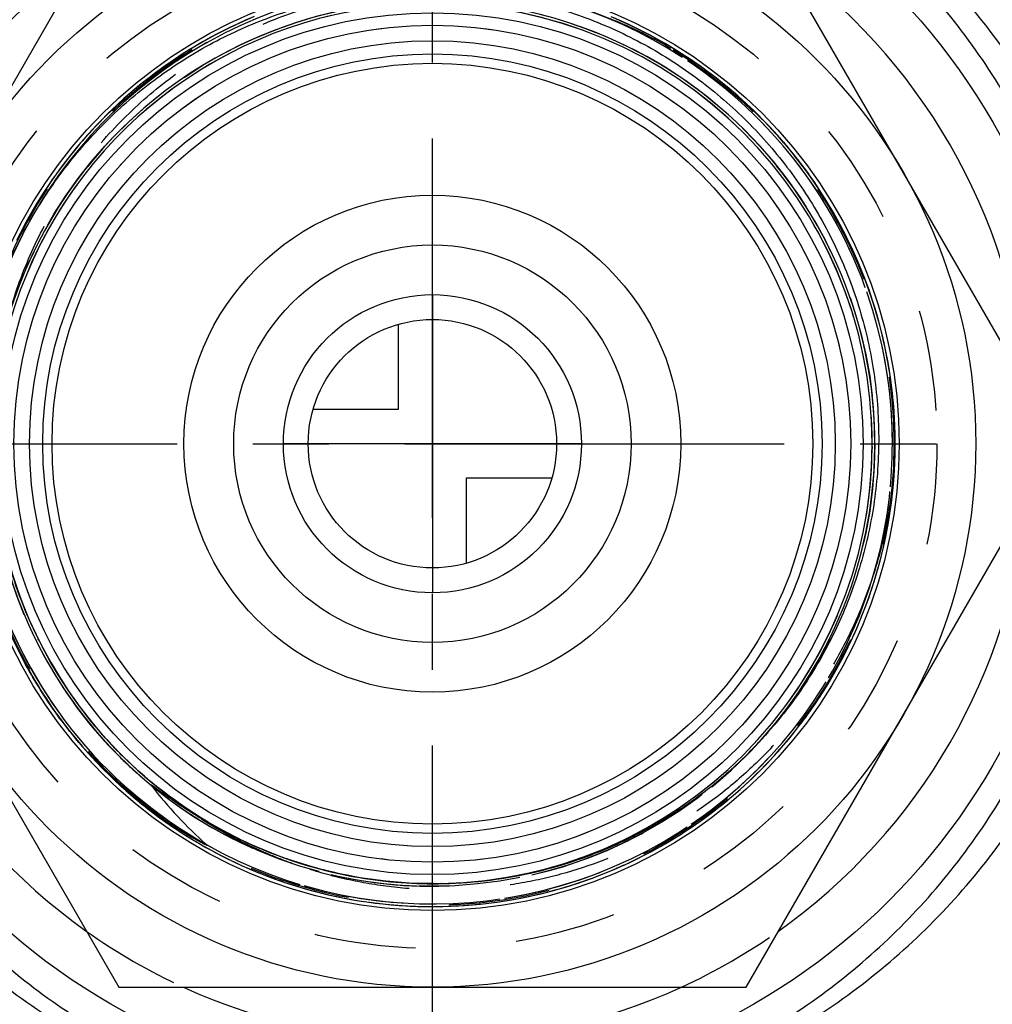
# Model space of a CAD drawing. Header units: millimetres. Extents: x 420 to 580, y 417 to 583.
# Tile 3 of 5: x 473 to 536, y 464 to 527. Entities that reach past the tile are written whole.
import ezdxf

# ---------------------------------------------------------------- set-up
doc = ezdxf.new("R2010")
doc.units = ezdxf.units.MM
doc.header["$LTSCALE"] = 65.185185
doc.linetypes.add('CENTER', pattern=[0.6, 0.375, -0.075, 0.075, -0.075])
doc.linetypes.add('HIDDEN', pattern=[0.2, 0.1, -0.1])
for name, color, linetype in [('ACHSEN_S', 7, 'CONTINUOUS'), ('FASEN', 7, 'CONTINUOUS'), ('FLAECHEN', 7, 'CONTINUOUS'), ('KONST.EL_MIT_GEO', 7, 'CONTINUOUS'), ('KURVEN', 7, 'CONTINUOUS')]:
    doc.layers.add(name, color=color, linetype=linetype)

msp = doc.modelspace()

# ---------------------------------------------------------------- linework, layer by layer
at = {"layer": 'ACHSEN_S', "color": 2, "linetype": 'CENTER'}
for p, q in [((500, 417), (500, 583)), ((420, 500), (580, 500))]:
    msp.add_line(p, q, dxfattribs=at)
at = {"layer": 'FASEN', "color": 7, "linetype": 'Continuous'}
msp.add_circle((500, 500), 41.605, dxfattribs=at)
for start, end in [(125.38015, 174.61986), (5.38014, 54.61985), (185.38014, 234.61985), (305.38015, 354.61986), (245.38015, 294.61985)]:
    msp.add_arc((500, 500), 38.5, start, end, dxfattribs=at)
at = {"layer": 'FASEN', "color": 8, "linetype": 'HIDDEN'}
for start, end in [(234.61985, 245.38015), (294.61985, 305.38015)]:
    msp.add_arc((500, 500), 38.5, start, end, dxfattribs=at)
at = {"layer": 'FLAECHEN', "color": 7, "linetype": 'Continuous'}
for radius in [26.95, 25.1, 24.5]:
    msp.add_circle((500, 500), radius, dxfattribs=at)
at = {"layer": 'KONST.EL_MIT_GEO', "color": 7, "linetype": 'Continuous'}
for p, q in [((479.793, 535), (459.585, 500)), ((540.415, 500), (520.207, 535)), ((459.585, 500), (479.793, 465)), ((520.207, 465), (540.415, 500)), ((474.884, 486.894), (474.856, 486.947)), ((474.895, 486.872), (474.884, 486.894)), ((474.904, 486.855), (474.895, 486.872)), ((481.722, 476.5), (481.546, 476.635)), ((481.889, 476.374), (481.722, 476.5)), ((482.046, 476.257), (481.889, 476.374)), ((482.196, 476.147), (482.046, 476.257)), ((482.338, 476.044), (482.196, 476.147)), ((482.473, 475.947), (482.338, 476.044)), ((482.603, 475.855), (482.473, 475.947)), ((482.728, 475.768), (482.603, 475.855)), ((482.849, 475.685), (482.728, 475.768)), ((482.966, 475.605), (482.849, 475.685)), ((483.079, 475.529), (482.966, 475.605)), ((483.189, 475.456), (483.079, 475.529)), ((483.295, 475.386), (483.189, 475.456)), ((483.397, 475.319), (483.295, 475.386)), ((483.495, 475.255), (483.397, 475.319)), ((483.59, 475.195), (483.495, 475.255)), ((483.726, 475.109), (483.59, 475.195)), ((483.853, 475.03), (483.726, 475.109)), ((483.972, 474.956), (483.853, 475.03)), ((484.083, 474.889), (483.972, 474.956)), ((484.185, 474.828), (484.083, 474.889)), ((484.278, 474.773), (484.185, 474.828)), ((484.363, 474.723), (484.278, 474.773)), ((484.465, 474.664), (484.363, 474.723)), ((484.556, 474.612), (484.465, 474.664)), ((484.637, 474.566), (484.556, 474.612)), ((484.712, 474.524), (484.637, 474.566)), ((484.782, 474.485), (484.712, 474.524)), ((484.848, 474.449), (484.782, 474.485)), ((484.91, 474.415), (484.848, 474.449)), ((484.967, 474.385), (484.91, 474.415)), ((485.018, 474.358), (484.967, 474.385)), ((485.064, 474.334), (485.018, 474.358)), ((485.113, 474.308), (485.064, 474.334)), ((485.156, 474.286), (485.113, 474.308)), ((485.192, 474.268), (485.156, 474.286)), ((485.224, 474.252), (485.192, 474.268)), ((485.252, 474.239), (485.224, 474.252)), ((485.276, 474.227), (485.252, 474.239)), ((485.295, 474.218), (485.276, 474.227)), ((485.311, 474.21), (485.295, 474.218)), ((485.327, 474.203), (485.311, 474.21)), ((485.341, 474.196), (485.327, 474.203)), ((485.354, 474.19), (485.341, 474.196)), ((485.366, 474.185), (485.354, 474.19)), ((485.376, 474.18), (485.366, 474.185)), ((485.386, 474.176), (485.376, 474.18)), ((485.392, 474.173), (485.386, 474.176)), ((485.399, 474.171), (485.392, 474.173)), ((485.404, 474.168), (485.399, 474.171)), ((485.409, 474.166), (485.404, 474.168)), ((485.414, 474.164), (485.409, 474.166)), ((485.418, 474.163), (485.414, 474.164)), ((485.423, 474.161), (485.418, 474.163)), ((485.426, 474.159), (485.423, 474.161)), ((485.43, 474.158), (485.426, 474.159)), ((485.433, 474.157), (485.43, 474.158)), ((485.436, 474.156), (485.433, 474.157)), ((485.439, 474.155), (485.436, 474.156)), ((485.442, 474.154), (485.439, 474.155)), ((485.444, 474.153), (485.442, 474.154)), ((485.447, 474.152), (485.444, 474.153)), ((485.448, 474.151), (485.447, 474.152)), ((485.45, 474.151), (485.448, 474.151)), ((485.452, 474.15), (485.45, 474.151)), ((485.453, 474.15), (485.452, 474.15)), ((485.455, 474.149), (485.453, 474.15)), ((485.457, 474.149), (485.455, 474.149)), ((485.458, 474.148), (485.457, 474.149)), ((485.46, 474.148), (485.458, 474.148)), ((494.666, 472.177), (494.58, 472.193)), ((479.793, 465), (520.207, 465))]:
    msp.add_line(p, q, dxfattribs=at)
at = {"layer": 'KONST.EL_MIT_GEO', "color": 8, "linetype": 'HIDDEN'}
for p, q in [((473.574, 513.419), (473.594, 513.458)), ((473.594, 513.458), (473.63, 513.529)), ((473.594, 513.458), (473.627, 513.523)), ((473.594, 513.458), (473.626, 513.523)), ((473.594, 513.458), (473.625, 513.521)), ((473.594, 513.458), (473.622, 513.514)), ((473.594, 513.458), (473.609, 513.489)), ((473.594, 513.458), (473.607, 513.484)), ((473.594, 513.458), (473.606, 513.483)), ((528.329, 499.757), (528.328, 499.685)), ((528.329, 499.807), (528.329, 499.757)), ((528.329, 499.807), (528.329, 499.758)), ((529.801, 499.308), (529.809, 499.843)), ((529.784, 498.784), (529.801, 499.318)), ((529.758, 498.26), (529.785, 498.794)), ((529.723, 497.737), (529.759, 498.27)), ((529.625, 496.692), (529.679, 497.224)), ((529.679, 497.214), (529.724, 497.746)), ((529.562, 496.171), (529.626, 496.702)), ((529.49, 495.652), (529.563, 496.181)), ((529.409, 495.133), (529.492, 495.661)), ((529.22, 494.101), (529.321, 494.626)), ((529.319, 494.616), (529.411, 495.143)), ((529.111, 493.588), (529.222, 494.111)), ((528.994, 493.077), (529.113, 493.598)), ((528.778, 492.228), (528.928, 492.807)), ((528.868, 492.568), (528.996, 493.086)), ((528.637, 491.722), (528.797, 492.298)), ((528.732, 492.061), (528.87, 492.577)), ((528.435, 491.054), (528.591, 491.566)), ((528.487, 491.22), (528.657, 491.791)), ((528.588, 491.556), (528.735, 492.07)), ((528.328, 490.72), (528.507, 491.287)), ((527.984, 489.729), (528.182, 490.287)), ((528.16, 490.223), (528.349, 490.786)), ((527.798, 489.238), (528.006, 489.791)), ((527.605, 488.75), (527.822, 489.299)), ((527.192, 487.786), (527.427, 488.324)), ((527.402, 488.266), (527.629, 488.81)), ((474.522, 487.612), (474.495, 487.668)), ((526.973, 487.309), (527.217, 487.842)), ((474.614, 487.423), (474.599, 487.456)), ((474.649, 487.355), (474.614, 487.423)), ((474.667, 487.319), (474.649, 487.355)), ((526.745, 486.837), (526.998, 487.364)), ((473.297, 486.751), (473.539, 486.274)), ((474.921, 486.823), (474.895, 486.872)), ((474.906, 486.852), (474.904, 486.855)), ((474.911, 486.842), (474.906, 486.852)), ((474.921, 486.823), (474.911, 486.842)), ((475.135, 486.424), (474.921, 486.823)), ((475.126, 486.439), (475.122, 486.447)), ((475.137, 486.42), (475.126, 486.439)), ((475.381, 485.982), (475.135, 486.424)), ((475.138, 486.418), (475.137, 486.42)), ((475.156, 486.385), (475.138, 486.418)), ((475.163, 486.373), (475.141, 486.412)), ((475.163, 486.373), (475.156, 486.385)), ((475.165, 486.368), (475.163, 486.373)), ((526.265, 485.904), (526.536, 486.419)), ((526.509, 486.368), (526.771, 486.89)), ((473.535, 486.282), (473.785, 485.81)), ((473.615, 486.129), (473.868, 485.658)), ((473.781, 485.817), (474.039, 485.351)), ((475.227, 486.257), (475.225, 486.259)), ((475.229, 486.252), (475.227, 486.257)), ((475.433, 485.89), (475.406, 485.937)), ((475.436, 485.885), (475.433, 485.89)), ((475.456, 485.851), (475.436, 485.885)), ((475.493, 485.787), (475.456, 485.851)), ((475.495, 485.783), (475.493, 485.787)), ((526.013, 485.443), (526.292, 485.953)), ((473.863, 485.667), (474.124, 485.2)), ((474.036, 485.357), (474.301, 484.896)), ((474.119, 485.209), (474.389, 484.747)), ((475.724, 485.396), (475.697, 485.44)), ((475.742, 485.365), (475.724, 485.396)), ((475.756, 485.343), (475.742, 485.366)), ((475.756, 485.342), (475.742, 485.365)), ((475.758, 485.339), (475.756, 485.342)), ((475.763, 485.331), (475.758, 485.339)), ((525.753, 484.988), (526.04, 485.492)), ((474.298, 484.901), (474.57, 484.446)), ((474.384, 484.756), (474.661, 484.299)), ((525.209, 484.091), (525.512, 484.582)), ((525.485, 484.537), (525.78, 485.035)), ((474.568, 484.45), (474.767, 484.13)), ((474.656, 484.307), (474.941, 483.856)), ((474.936, 483.864), (475.229, 483.417)), ((524.925, 483.65), (525.236, 484.134)), ((524.334, 482.783), (524.661, 483.254)), ((524.633, 483.214), (524.952, 483.692)), ((475.767, 482.642), (475.828, 482.556)), ((475.822, 482.564), (476.139, 482.133)), ((524.027, 482.357), (524.361, 482.822)), ((476.133, 482.141), (476.457, 481.716)), ((523.392, 481.523), (523.74, 481.973)), ((523.713, 481.937), (524.055, 482.395)), ((476.451, 481.724), (476.783, 481.304)), ((476.776, 481.312), (477.115, 480.899)), ((523.063, 481.114), (523.419, 481.557)), ((477.109, 480.906), (477.455, 480.499)), ((521.272, 481.032), (521.241, 480.997)), ((521.286, 481.048), (521.246, 481.003)), ((521.274, 481.035), (521.248, 481.005)), ((521.286, 481.048), (521.259, 481.017)), ((521.286, 481.048), (521.266, 481.026)), ((521.286, 481.048), (521.272, 481.032)), ((521.286, 481.048), (521.274, 481.035)), ((521.299, 481.063), (521.286, 481.048)), ((522.384, 480.314), (522.753, 480.742)), ((522.727, 480.711), (523.09, 481.147)), ((477.448, 480.506), (477.802, 480.105)), ((477.795, 480.113), (478.155, 479.718)), ((479.743, 480.195), (479.73, 480.208)), ((479.78, 480.157), (479.776, 480.161)), ((479.78, 480.157), (479.777, 480.161)), ((479.781, 480.156), (479.777, 480.16)), ((479.781, 480.156), (479.777, 480.16)), ((479.931, 480.004), (479.9, 480.036)), ((522.034, 479.923), (522.41, 480.344)), ((478.148, 479.725), (478.515, 479.336)), ((479.895, 480.013), (479.886, 480.022)), ((521.314, 479.16), (521.703, 479.566)), ((521.677, 479.538), (522.06, 479.952)), ((478.509, 479.343), (478.882, 478.961)), ((478.85, 478.994), (479.256, 478.593)), ((520.567, 478.423), (520.969, 478.813)), ((520.944, 478.788), (521.339, 479.186)), ((520.184, 478.064), (520.592, 478.446)), ((480.36, 477.576), (480.813, 477.187)), ((519.4, 477.368), (519.818, 477.733)), ((519.795, 477.713), (520.208, 478.086)), ((480.758, 477.233), (481.217, 476.853)), ((481.163, 476.897), (481.628, 476.526)), ((518.591, 476.699), (519.021, 477.048)), ((518.999, 477.03), (519.422, 477.387)), ((481.573, 476.569), (482.044, 476.206)), ((481.989, 476.247), (482.465, 475.894)), ((517.76, 476.059), (518.199, 476.391)), ((518.178, 476.375), (518.613, 476.716)), ((482.411, 475.933), (482.892, 475.589)), ((482.839, 475.627), (483.324, 475.292)), ((516.906, 475.449), (517.355, 475.764)), ((517.336, 475.75), (517.78, 476.074)), ((483.271, 475.328), (483.762, 475.002)), ((483.709, 475.036), (484.204, 474.72)), ((516.032, 474.869), (516.489, 475.167)), ((516.472, 475.155), (516.925, 475.462)), ((484.152, 474.753), (484.651, 474.446)), ((484.6, 474.477), (485.104, 474.18)), ((514.683, 474.058), (515.152, 474.329)), ((515.138, 474.321), (515.603, 474.601)), ((515.587, 474.591), (516.049, 474.88)), ((485.052, 474.21), (485.56, 473.922)), ((485.51, 473.95), (486.021, 473.672)), ((485.972, 473.698), (486.487, 473.43)), ((513.761, 473.558), (514.237, 473.811)), ((514.225, 473.804), (514.697, 474.066)), ((486.438, 473.455), (486.957, 473.196)), ((486.908, 473.22), (487.43, 472.971)), ((512.347, 472.868), (512.832, 473.094)), ((512.822, 473.09), (513.305, 473.325)), ((513.294, 473.32), (513.773, 473.564)), ((487.383, 472.993), (487.908, 472.754)), ((487.861, 472.775), (488.389, 472.545)), ((488.343, 472.565), (488.874, 472.345)), ((510.898, 472.254), (511.391, 472.453)), ((511.384, 472.451), (511.875, 472.658)), ((511.867, 472.655), (512.355, 472.872)), ((488.829, 472.363), (489.363, 472.154)), ((489.318, 472.171), (489.854, 471.971)), ((489.811, 471.987), (490.349, 471.796)), ((490.307, 471.811), (490.847, 471.631)), ((509.418, 471.718), (509.918, 471.889)), ((509.915, 471.888), (510.412, 472.069)), ((510.408, 472.067), (510.903, 472.257)), ((490.805, 471.645), (491.348, 471.474)), ((491.307, 471.487), (491.851, 471.326)), ((491.811, 471.338), (492.357, 471.188)), ((492.318, 471.198), (492.865, 471.057)), ((499.423, 471.676), (499.418, 471.676)), ((499.423, 471.676), (499.418, 471.676)), ((500, 471.67), (499.954, 471.67)), ((500, 471.67), (499.969, 471.67)), ((500, 471.67), (499.983, 471.67)), ((500, 471.67), (499.996, 471.67)), ((500.014, 471.67), (500, 471.67)), ((500.006, 471.67), (500, 471.67)), ((500.012, 471.67), (500.006, 471.67)), ((500.042, 471.67), (500.014, 471.67)), ((500.575, 471.676), (500.568, 471.676)), ((500.581, 471.676), (500.575, 471.676)), ((507.403, 471.125), (507.913, 471.26)), ((492.827, 471.067), (493.375, 470.936)), ((493.339, 470.945), (493.888, 470.824)), ((493.853, 470.832), (494.402, 470.721)), ((494.368, 470.728), (494.918, 470.627)), ((494.885, 470.633), (495.436, 470.542)), ((495.404, 470.547), (495.955, 470.467)), ((504.311, 470.504), (504.84, 470.586)), ((504.83, 470.585), (505.356, 470.676)), ((505.348, 470.675), (505.872, 470.775)), ((505.865, 470.774), (506.385, 470.883)), ((506.379, 470.882), (506.897, 471)), ((506.892, 470.999), (507.406, 471.126)), ((495.924, 470.471), (496.476, 470.4)), ((496.446, 470.404), (496.997, 470.343)), ((496.969, 470.346), (497.519, 470.294)), ((497.492, 470.297), (498.043, 470.255)), ((498.017, 470.257), (498.566, 470.225)), ((498.542, 470.227), (499.091, 470.205)), ((499.067, 470.206), (499.615, 470.193)), ((499.593, 470.194), (500.14, 470.191)), ((500.119, 470.191), (500.664, 470.198)), ((500.645, 470.198), (501.189, 470.215)), ((501.17, 470.214), (501.713, 470.24)), ((501.695, 470.239), (502.236, 470.275)), ((502.22, 470.274), (502.759, 470.319)), ((502.744, 470.318), (503.281, 470.372)), ((503.267, 470.371), (503.802, 470.434)), ((503.79, 470.433), (504.321, 470.506))]:
    msp.add_line(p, q, dxfattribs=at)
for points in [[(488.529, 527.513), (488.046, 527.307), (487.568, 527.093), (487.093, 526.87), (486.622, 526.638), (486.155, 526.399), (485.693, 526.151), (485.235, 525.895), (484.781, 525.631), (484.333, 525.36), (483.889, 525.08), (483.45, 524.793), (483.016, 524.497), (482.588, 524.195), (482.165, 523.885), (481.747, 523.567), (481.335, 523.242), (480.929, 522.91), (480.529, 522.571), (480.135, 522.225), (479.747, 521.872), (479.365, 521.512), (478.989, 521.145), (478.621, 520.772), (478.258, 520.393), (477.903, 520.007), (477.554, 519.615), (477.212, 519.217), (476.878, 518.813), (476.55, 518.403), (476.23, 517.988), (475.917, 517.567), (475.612, 517.14), (475.314, 516.708), (475.024, 516.271), (474.741, 515.829), (474.467, 515.382), (474.2, 514.931), (473.941, 514.474), (473.69, 514.013), (473.448, 513.548), (473.213, 513.079)], [(488.163, 527.358), (487.682, 527.145), (487.205, 526.923), (486.732, 526.694), (486.263, 526.455), (485.799, 526.209), (485.339, 525.954), (484.883, 525.692), (484.432, 525.421), (483.986, 525.142), (483.545, 524.856), (483.109, 524.562), (482.679, 524.26), (482.253, 523.951), (481.834, 523.634), (481.42, 523.31), (481.011, 522.978), (480.609, 522.64), (480.213, 522.294), (479.822, 521.942), (479.438, 521.582), (479.061, 521.216), (478.69, 520.844), (478.325, 520.464), (477.968, 520.079), (477.617, 519.687), (477.273, 519.289), (476.937, 518.885), (476.607, 518.475), (476.285, 518.06), (475.97, 517.639), (475.662, 517.212), (475.363, 516.78), (475.07, 516.343), (474.786, 515.901), (474.509, 515.453), (474.241, 515.001), (473.98, 514.544), (473.728, 514.083), (473.483, 513.617), (473.247, 513.148)], [(488.378, 527.45), (487.897, 527.241), (487.419, 527.024), (486.946, 526.799), (486.476, 526.565), (486.011, 526.323), (485.55, 526.072), (485.093, 525.814), (484.641, 525.548), (484.194, 525.273), (483.752, 524.991), (483.314, 524.702), (482.882, 524.404), (482.455, 524.099), (482.034, 523.787), (481.618, 523.467), (481.208, 523.14), (480.804, 522.805), (480.405, 522.464), (480.013, 522.116), (479.627, 521.761), (479.247, 521.399), (478.874, 521.03), (478.507, 520.655), (478.147, 520.274), (477.794, 519.886), (477.447, 519.492), (477.108, 519.092), (476.775, 518.686), (476.45, 518.275), (476.132, 517.857), (475.821, 517.435), (475.518, 517.006), (475.223, 516.573), (474.935, 516.134), (474.655, 515.691), (474.383, 515.242), (474.118, 514.789), (473.862, 514.331), (473.614, 513.869), (473.374, 513.403)], [(529.809, 499.843), (529.807, 500.367), (529.796, 500.892), (529.775, 501.416), (529.746, 501.94), (529.707, 502.463), (529.659, 502.985), (529.602, 503.507), (529.536, 504.027), (529.46, 504.546), (529.376, 505.064), (529.282, 505.58), (529.179, 506.095), (529.067, 506.607), (528.947, 507.118), (528.817, 507.626), (528.678, 508.132), (528.531, 508.636), (528.374, 509.136), (528.209, 509.634), (528.035, 510.129), (527.853, 510.621), (527.661, 511.109), (527.462, 511.595), (527.253, 512.076), (527.037, 512.554), (526.812, 513.028), (526.578, 513.497), (526.336, 513.963), (526.087, 514.424), (525.829, 514.881), (525.563, 515.333), (525.289, 515.781), (525.007, 516.224), (524.718, 516.661), (524.421, 517.093), (524.116, 517.521), (523.804, 517.942), (523.485, 518.358), (523.158, 518.769), (522.824, 519.174), (522.483, 519.572), (522.136, 519.965), (521.781, 520.351), (521.419, 520.731), (521.051, 521.105), (520.676, 521.472), (520.295, 521.833), (519.908, 522.187), (519.514, 522.534), (519.115, 522.874), (518.709, 523.206), (518.298, 523.532), (517.881, 523.85), (517.459, 524.161), (517.031, 524.465), (516.598, 524.761), (516.159, 525.049), (515.716, 525.33), (515.268, 525.602), (514.815, 525.867), (514.357, 526.124), (513.895, 526.372), (513.429, 526.613), (512.959, 526.845), (512.484, 527.069), (512.006, 527.284), (511.524, 527.491)], [(528.928, 492.807), (529.051, 493.319), (529.164, 493.832), (529.268, 494.348), (529.363, 494.865), (529.449, 495.384), (529.526, 495.904), (529.594, 496.425), (529.652, 496.948), (529.702, 497.472), (529.742, 497.996), (529.772, 498.521), (529.794, 499.046), (529.806, 499.572), (529.809, 500.098), (529.802, 500.624), (529.787, 501.149), (529.762, 501.675), (529.728, 502.2), (529.684, 502.724), (529.632, 503.247), (529.57, 503.769), (529.499, 504.29), (529.418, 504.81), (529.329, 505.328), (529.23, 505.845), (529.123, 506.359), (529.006, 506.872), (528.88, 507.383), (528.746, 507.891), (528.602, 508.397), (528.449, 508.9), (528.288, 509.401), (528.118, 509.898), (527.939, 510.393), (527.751, 510.884), (527.555, 511.372), (527.35, 511.856), (527.136, 512.337), (526.915, 512.813), (526.684, 513.286), (526.446, 513.755), (526.199, 514.219), (525.944, 514.679), (525.681, 515.135), (525.41, 515.585), (525.131, 516.031), (524.845, 516.472), (524.55, 516.908), (524.248, 517.338), (523.938, 517.763), (523.621, 518.183), (523.297, 518.597), (522.965, 519.005), (522.626, 519.407), (522.28, 519.803), (521.928, 520.193), (521.568, 520.577), (521.202, 520.954), (520.829, 521.325), (520.449, 521.689), (520.064, 522.046), (519.672, 522.397), (519.273, 522.74), (518.869, 523.077), (518.459, 523.406), (518.043, 523.728), (517.622, 524.042), (517.195, 524.35), (516.763, 524.649), (516.326, 524.941), (515.883, 525.225), (515.436, 525.501), (514.983, 525.77), (514.526, 526.03), (514.065, 526.282), (513.599, 526.526), (513.129, 526.762), (512.655, 526.989), (512.177, 527.208), (511.695, 527.419)], [(528.91, 492.735), (529.034, 493.245), (529.148, 493.757), (529.253, 494.271), (529.35, 494.787), (529.437, 495.304), (529.515, 495.823), (529.584, 496.343), (529.644, 496.864), (529.694, 497.386), (529.736, 497.909), (529.768, 498.433), (529.791, 498.957), (529.804, 499.481), (529.809, 500.006), (529.804, 500.531), (529.79, 501.055), (529.767, 501.579), (529.735, 502.103), (529.693, 502.626), (529.642, 503.148), (529.582, 503.669), (529.513, 504.189), (529.435, 504.708), (529.348, 505.225), (529.251, 505.741), (529.145, 506.254), (529.031, 506.766), (528.907, 507.276), (528.775, 507.784), (528.633, 508.289), (528.483, 508.792), (528.324, 509.292), (528.156, 509.789), (527.979, 510.282), (527.794, 510.773), (527.6, 511.261), (527.398, 511.745), (527.187, 512.225), (526.968, 512.702), (526.74, 513.174), (526.504, 513.643), (526.26, 514.107), (526.007, 514.567), (525.747, 515.022), (525.479, 515.473), (525.202, 515.919), (524.918, 516.36), (524.627, 516.796), (524.327, 517.227), (524.02, 517.652), (523.706, 518.072), (523.384, 518.487), (523.055, 518.895), (522.719, 519.298), (522.376, 519.695), (522.026, 520.086), (521.669, 520.47), (521.305, 520.848), (520.935, 521.22), (520.559, 521.585), (520.175, 521.944), (519.786, 522.295), (519.391, 522.64), (518.989, 522.978), (518.582, 523.308), (518.169, 523.632), (517.75, 523.948), (517.326, 524.257), (516.897, 524.558), (516.462, 524.851), (516.022, 525.137), (515.577, 525.415), (515.127, 525.685), (514.673, 525.948), (514.214, 526.202), (513.751, 526.448), (513.283, 526.686), (512.812, 526.915), (512.336, 527.137), (511.856, 527.35)], [(470.386, 496.596), (470.45, 496.076), (470.524, 495.556), (470.607, 495.038), (470.699, 494.522), (470.8, 494.007), (470.91, 493.494), (471.029, 492.983), (471.157, 492.475), (471.293, 491.968), (471.439, 491.464), (471.594, 490.963), (471.757, 490.464), (471.93, 489.969), (472.11, 489.476), (472.3, 488.987), (472.498, 488.501), (472.705, 488.019), (472.92, 487.541), (473.143, 487.066), (473.375, 486.595), (473.62, 486.12)], [(475.991, 482.334), (476.036, 482.272), (476.351, 481.853), (476.674, 481.44), (477.005, 481.032), (477.342, 480.63), (477.686, 480.234), (478.038, 479.845), (478.396, 479.461), (478.761, 479.084), (479.132, 478.714), (479.51, 478.35), (479.894, 477.993), (480.284, 477.642), (480.681, 477.299), (481.083, 476.962), (481.492, 476.633), (481.906, 476.311), (482.325, 475.996), (482.751, 475.689), (483.181, 475.389), (483.617, 475.097), (484.058, 474.812), (484.503, 474.536), (484.954, 474.267), (485.409, 474.006), (485.869, 473.753), (486.333, 473.509), (486.801, 473.272), (487.273, 473.044), (487.75, 472.824), (488.23, 472.613), (488.714, 472.41), (489.201, 472.216), (489.692, 472.03), (490.185, 471.853), (490.682, 471.685), (491.182, 471.525), (491.685, 471.374), (492.19, 471.232), (492.697, 471.099), (493.207, 470.975), (493.719, 470.86), (494.232, 470.754), (494.748, 470.657), (495.265, 470.569), (495.784, 470.491), (496.304, 470.421), (496.825, 470.361), (497.347, 470.309), (497.87, 470.267), (498.393, 470.234), (498.917, 470.211), (499.442, 470.196), (499.966, 470.191), (500.491, 470.195), (501.015, 470.208), (501.54, 470.231), (502.063, 470.262), (502.586, 470.303), (503.108, 470.354), (503.63, 470.413), (504.15, 470.481), (504.669, 470.559), (505.186, 470.646), (505.702, 470.741), (506.216, 470.846), (506.728, 470.96), (507.238, 471.083), (507.746, 471.215), (508.251, 471.356), (508.754, 471.505), (509.254, 471.664), (509.751, 471.831), (510.245, 472.007), (510.736, 472.192), (511.224, 472.385), (511.708, 472.587), (512.189, 472.797), (512.666, 473.016), (513.139, 473.243), (513.608, 473.478), (514.072, 473.722), (514.532, 473.973), (514.988, 474.233), (515.439, 474.501), (515.886, 474.777), (516.327, 475.06), (516.763, 475.351), (517.195, 475.65), (517.621, 475.956), (518.041, 476.27), (518.456, 476.591), (518.865, 476.92), (519.268, 477.255), (519.665, 477.598), (520.057, 477.948), (520.442, 478.304), (520.82, 478.667), (521.192, 479.037), (521.558, 479.413), (521.917, 479.795), (522.269, 480.184), (522.614, 480.579), (522.953, 480.98), (523.284, 481.387), (523.608, 481.8), (523.924, 482.218), (524.234, 482.642), (524.535, 483.071), (524.829, 483.505), (525.116, 483.945), (525.395, 484.389), (525.665, 484.839), (525.928, 485.293), (526.183, 485.751), (526.43, 486.214), (526.668, 486.681), (526.898, 487.153), (527.12, 487.628), (527.334, 488.107), (527.539, 488.59), (527.735, 489.077), (527.923, 489.566), (528.103, 490.059), (528.273, 490.555), (528.438, 491.064)], [(479.975, 479.961), (479.62, 480.322), (479.271, 480.689), (478.929, 481.063), (478.594, 481.442), (478.266, 481.828), (477.945, 482.219), (477.63, 482.616), (477.323, 483.019), (477.023, 483.427), (476.731, 483.84), (476.446, 484.259), (476.168, 484.682), (475.898, 485.111), (475.636, 485.544), (475.381, 485.982)], [(474.57, 484.446), (474.848, 484.001), (475.133, 483.561), (475.427, 483.126), (475.727, 482.696), (475.767, 482.642)], [(475.224, 483.425), (475.519, 482.992), (475.538, 482.966)], [(495.003, 472.114), (494.506, 472.208), (494.01, 472.31), (493.516, 472.422), (493.024, 472.542), (492.534, 472.671), (492.047, 472.809), (491.562, 472.956), (491.08, 473.111), (490.601, 473.275), (490.125, 473.447), (489.652, 473.628), (489.182, 473.817), (488.716, 474.014), (488.253, 474.22), (487.794, 474.434), (487.339, 474.656), (486.888, 474.887), (486.442, 475.125), (485.999, 475.371), (485.561, 475.626), (485.128, 475.888), (484.699, 476.157), (484.275, 476.435), (483.857, 476.719), (483.443, 477.012), (483.035, 477.311), (482.632, 477.618), (482.235, 477.932), (481.843, 478.253), (481.457, 478.581), (481.078, 478.916), (480.704, 479.258), (480.336, 479.606), (479.975, 479.961)], [(479.201, 478.647), (479.581, 478.283), (479.967, 477.926), (480.415, 477.528)], [(479.256, 478.593), (479.636, 478.231), (480.022, 477.876)], [(500, 471.67), (499.535, 471.674), (499.029, 471.687), (498.523, 471.709), (498.017, 471.739), (497.512, 471.779), (497.008, 471.828), (496.505, 471.886), (496.003, 471.953), (495.503, 472.029), (495.003, 472.114)], [(507.911, 471.26), (508.417, 471.404), (508.92, 471.557), (509.42, 471.719)]]:
    msp.add_lwpolyline(points, dxfattribs=at)
at = {"layer": 'KONST.EL_MIT_GEO', "color": 7, "linetype": 'Continuous'}
for points in [[(479.999, 477.925), (479.865, 478.046), (479.727, 478.171), (479.586, 478.302), (479.442, 478.437), (479.293, 478.578), (479.142, 478.725), (478.986, 478.877), (478.827, 479.035), (478.664, 479.199), (478.498, 479.37), (478.327, 479.548), (478.154, 479.732), (477.976, 479.923), (477.796, 480.122), (477.611, 480.329), (477.424, 480.543), (477.232, 480.767), (477.037, 481), (476.837, 481.242), (476.633, 481.496), (476.424, 481.762), (476.211, 482.041), (475.991, 482.334), (475.767, 482.642), (475.538, 482.966), (475.304, 483.307), (475.064, 483.667), (474.82, 484.045), (474.767, 484.13)], [(481.546, 476.635), (481.36, 476.78), (481.263, 476.857), (481.164, 476.937), (481.061, 477.02), (480.955, 477.106), (480.847, 477.195), (480.735, 477.288), (480.621, 477.384), (480.503, 477.484), (480.382, 477.588), (480.258, 477.696), (480.13, 477.808), (479.999, 477.925)], [(485.466, 474.17), (485.467, 474.169), (485.468, 474.168), (485.469, 474.167), (485.47, 474.166), (485.471, 474.165), (485.472, 474.164), (485.473, 474.163), (485.474, 474.162), (485.475, 474.161), (485.476, 474.161), (485.477, 474.16), (485.477, 474.159), (485.478, 474.158), (485.479, 474.157), (485.48, 474.156), (485.48, 474.156), (485.481, 474.155), (485.482, 474.154), (485.482, 474.153), (485.483, 474.152), (485.483, 474.152), (485.484, 474.151), (485.484, 474.15), (485.484, 474.149), (485.484, 474.149), (485.485, 474.148), (485.485, 474.147), (485.485, 474.147), (485.484, 474.146), (485.484, 474.145), (485.483, 474.145), (485.483, 474.145), (485.482, 474.144), (485.481, 474.144), (485.481, 474.144), (485.48, 474.144), (485.479, 474.144), (485.478, 474.144), (485.477, 474.144), (485.476, 474.144), (485.475, 474.144), (485.474, 474.144), (485.473, 474.144), (485.472, 474.145), (485.471, 474.145), (485.47, 474.145), (485.469, 474.145), (485.468, 474.146), (485.467, 474.146), (485.466, 474.146), (485.465, 474.146), (485.464, 474.147), (485.463, 474.147), (485.462, 474.147), (485.461, 474.147), (485.46, 474.148)]]:
    msp.add_lwpolyline(points, dxfattribs=at)
for radius in [35, 30.062, 27.75, 25.95]:
    msp.add_circle((500, 500), radius, dxfattribs=at)
at = {"layer": 'KONST.EL_MIT_GEO', "color": 8, "linetype": 'HIDDEN'}
for radius in [32.5, 29.733, 28.501, 26.95]:
    msp.add_circle((500, 500), radius, dxfattribs=at)
for centre, radius, start, end in [((500, 500), 29.638, 240.63487, 152.99361), ((500, 500), 29.638, 43.72392, 152.94113), ((500, 500), 29.638, 71.4832, 152.87411), ((500, 500), 28.501, 49.46152, 318.20482), ((500, 500), 28.33, 91.16416, 224.45317), ((500, 500), 28.33, 271.16261, 90), ((500, 500), 29.638, 152.99359, 39.39997), ((500, 500), 28.501, 359.6104, 40.02632), ((500, 500), 29.638, 359.6104, 37.23768), ((500, 500), 29.638, 152.99362, 355.82667), ((500, 500), 29.638, 152.99362, 218.31892), ((499.992, 500), 28.338, 0.12168, 3.0871), ((500, 500), 28.501, 179.05846, 318.23733), ((500, 500), 28.33, 271.16262, 359.51016), ((499.996, 500), 28.334, 359.61044, 0.12284), ((500.011, 500), 28.319, 359.61041, 0.12147), ((500, 500), 28.501, 318.32019, 358.50673), ((500.389, 500.204), 28.769, 204.75077, 205.83117), ((500.395, 500.206), 28.775, 205.95542, 206.30281), ((500.395, 500.206), 28.775, 206.60642, 207.01296), ((500.393, 500.205), 28.773, 207.01296, 207.19485), ((500.391, 500.204), 28.771, 207.19485, 207.43858), ((499.989, 499.994), 28.317, 207.71868, 207.96994), ((500.386, 500.203), 28.766, 207.71868, 208.05504), ((499.993, 499.997), 28.323, 207.96993, 208.17196), ((500.391, 500.205), 28.772, 208.05504, 208.38358), ((499.999, 499.999), 28.329, 208.17197, 208.58152), ((500.394, 500.207), 28.775, 208.38358, 208.64726), ((500.005, 500.003), 28.336, 208.75127, 209.02986), ((500.396, 500.208), 28.777, 208.74637, 208.9937), ((500.008, 500.004), 28.339, 209.02987, 209.87042), ((500.396, 500.208), 28.777, 209.00958, 209.44407), ((500.395, 500.207), 28.776, 209.44407, 209.72979), ((500.006, 500.004), 28.337, 209.87042, 210.11198), ((500, 500), 28.33, 210.11194, 211.10168), ((500.387, 500.203), 28.767, 210.08436, 210.87719), ((500.414, 500.221), 28.799, 211.13275, 224.53625), ((500, 500), 28.501, 230.56656, 318.28744), ((499.997, 499.997), 28.326, 223.63771, 224.8051), ((499.998, 499.998), 28.328, 224.46421, 224.80531), ((500, 500), 28.33, 224.8052, 258.7102), ((500, 500), 28.331, 224.80519, 225.05333), ((500.006, 500.006), 28.509, 224.8057, 228.35578), ((500, 499.997), 28.327, 258.58264, 259.14711), ((499.999, 499.995), 28.325, 258.96991, 259.14714), ((499.999, 499.994), 28.324, 259.1471, 259.61348), ((499.999, 499.992), 28.322, 259.14714, 259.41162), ((500, 500), 28.33, 259.61355, 269.99196), ((500, 500.009), 28.339, 267.64755, 268.82349), ((500, 499.998), 28.328, 268.82346, 269.82293), ((500, 499.996), 28.326, 268.83232, 269.99989), ((500, 499.985), 28.315, 269.82299, 269.99999), ((500, 499.996), 28.326, 270.00008, 271.16285), ((500, 499.989), 28.319, 270.00001, 270.51856), ((500, 499.986), 28.316, 269.99999, 270.27047), ((500, 499.998), 28.328, 270.22509, 271.1629), ((500, 500.001), 28.331, 270.51857, 271.17644), ((500, 500.008), 28.338, 271.16288, 272.07821)]:
    msp.add_arc(centre, radius, start, end, dxfattribs=at)
at = {"layer": 'KONST.EL_MIT_GEO', "color": 7, "linetype": 'Continuous'}
for centre, radius, start, end in [((500, 500), 28.501, 49.46152, 230.56656), ((500, 500), 28.33, 90, 224.80519), ((500, 500), 28.33, 270, 90), ((500, 500), 28.501, 318.32021, 49.46152), ((500, 500), 29.638, 152.99361, 240.63487), ((500, 500), 28.33, 224.80519, 258.96998), ((504.297, 495.354), 28.344, 217.78597, 228.36524), ((500.06, 500.313), 28.649, 258.9717, 259.14693), ((500, 500), 28.33, 259.14718, 270), ((500.072, 500.365), 28.702, 259.14312, 269.85633)]:
    msp.add_arc(centre, radius, start, end, dxfattribs=at)
for points, knots in [([(478.481, 538.806), (476.663, 537.83), (473.165, 535.631), (468.411, 531.644), (464.222, 527.011), (461.876, 523.54), (460.826, 521.717)], [0, 0, 0, 0, 0.248883, 0.496642, 0.746239, 1, 1, 1, 1]), ([(539.174, 521.717), (538.124, 523.54), (535.778, 527.011), (531.589, 531.644), (526.835, 535.631), (523.337, 537.83), (521.519, 538.806)], [0, 0, 0, 0, 0.253761, 0.503358, 0.751117, 1, 1, 1, 1]), ([(479.008, 538.125), (477.28, 537.138), (473.962, 534.925), (469.48, 530.945), (465.549, 526.35), (463.361, 522.929), (462.382, 521.137)], [0, 0, 0, 0, 0.248146, 0.495513, 0.74532, 1, 1, 1, 1]), ([(537.618, 521.137), (536.639, 522.929), (534.451, 526.35), (530.52, 530.945), (526.038, 534.925), (522.72, 537.138), (520.992, 538.125)], [0, 0, 0, 0, 0.254679, 0.504487, 0.751854, 1, 1, 1, 1]), ([(473.594, 513.458), (474.219, 514.653), (475.636, 516.959), (478.212, 520.094), (481.192, 522.848), (484.52, 525.168), (488.136, 527.011), (491.97, 528.34), (495.949, 529.13), (498.652, 529.286), (500, 529.27)], [0, 0, 0, 0, 0.125001, 0.250002, 0.375002, 0.500002, 0.625002, 0.750002, 0.875001, 1, 1, 1, 1]), ([(500, 529.27), (501.382, 529.254), (503.457, 529.083), (506.175, 528.564), (508.849, 527.853), (512.086, 526.61), (515.114, 524.92), (517.372, 523.321), (519.511, 521.566), (521.94, 519.091), (524.401, 515.737), (526.357, 512.065), (527.768, 508.151), (528.603, 504.076), (528.803, 500.614), (528.664, 497.85), (528.325, 495.104), (527.531, 491.728), (526.258, 488.503), (524.968, 486.054), (523.505, 483.707), (522.217, 482.069), (521.286, 481.048)], [0, 0, 0, 0, 0.062491, 0.093757, 0.125022, 0.187513, 0.250003, 0.281269, 0.312534, 0.375024, 0.437514, 0.500004, 0.562494, 0.624984, 0.687473, 0.718738, 0.750003, 0.812492, 0.874981, 0.906246, 0.937511, 1, 1, 1, 1]), ([(474.767, 484.13), (474.085, 485.213), (472.863, 487.471), (471.487, 491.065), (470.589, 494.808), (470.184, 498.635), (470.28, 502.483), (470.875, 506.286), (471.96, 509.978), (473, 512.325), (473.594, 513.458)], [0, 0, 0, 0, 0.124997, 0.249999, 0.375, 0.500001, 0.625002, 0.750002, 0.875002, 1, 1, 1, 1]), ([(500, 471.663), (500.998, 471.661), (502.995, 471.76), (505.957, 472.221), (508.855, 472.988), (511.658, 474.054), (514.334, 475.406), (516.855, 477.029), (519.193, 478.905), (520.614, 480.311), (521.286, 481.048)], [0, 0, 0, 0, 0.125001, 0.250001, 0.375001, 0.500001, 0.625001, 0.750001, 0.875, 1, 1, 1, 1]), ([(462.382, 478.863), (463.361, 477.071), (465.549, 473.65), (469.48, 469.055), (473.962, 465.075), (477.28, 462.862), (479.008, 461.875)], [0, 0, 0, 0, 0.254679, 0.504487, 0.751854, 1, 1, 1, 1]), ([(520.992, 461.875), (522.72, 462.862), (526.038, 465.075), (530.52, 469.055), (534.451, 473.65), (536.639, 477.071), (537.618, 478.863)], [0, 0, 0, 0, 0.248146, 0.495513, 0.745321, 1, 1, 1, 1]), ([(460.826, 478.283), (461.876, 476.46), (464.222, 472.989), (468.411, 468.356), (473.165, 464.369), (476.663, 462.17), (478.481, 461.194)], [0, 0, 0, 0, 0.253761, 0.503358, 0.751117, 1, 1, 1, 1]), ([(521.519, 461.194), (523.337, 462.17), (526.835, 464.369), (531.589, 468.356), (535.778, 472.989), (538.124, 476.46), (539.174, 478.283)], [0, 0, 0, 0, 0.248883, 0.496642, 0.746239, 1, 1, 1, 1]), ([(494.58, 472.193), (494.002, 472.306), (492.854, 472.567), (491.441, 472.98), (490.327, 473.361), (489.501, 473.673), (488.685, 474.009), (487.88, 474.37), (487.085, 474.755), (486.303, 475.164), (485.532, 475.595), (484.901, 475.974), (484.403, 476.287), (484.033, 476.527), (483.666, 476.772), (483.302, 477.022), (482.941, 477.276), (482.642, 477.49), (482.434, 477.641), (482.315, 477.728), (482.241, 477.782), (482.181, 477.825), (482.136, 477.857), (482.091, 477.888), (482.053, 477.915), (482.023, 477.935), (482, 477.951), (481.977, 477.966), (481.954, 477.981), (481.934, 477.993), (481.919, 478.002), (481.908, 478.007), (481.9, 478.011), (481.894, 478.013), (481.889, 478.015), (481.884, 478.014), (481.883, 478.01), (481.884, 478.007), (481.886, 478.003), (481.89, 477.996), (481.894, 477.991), (481.897, 477.987)], [0, 0, 0, 0, 0.125018, 0.250033, 0.312546, 0.37506, 0.437573, 0.500085, 0.562597, 0.625109, 0.687621, 0.750132, 0.781388, 0.812644, 0.843899, 0.875154, 0.906408, 0.937661, 0.953286, 0.961098, 0.968909, 0.972814, 0.976719, 0.980624, 0.984527, 0.986479, 0.988429, 0.99038, 0.992329, 0.994276, 0.995248, 0.996217, 0.9967, 0.997179, 0.997648, 0.997872, 0.998078, 0.99832, 0.998555, 0.999034, 1, 1, 1, 1])]:
    msp.add_open_spline(points, degree=3, knots=knots, dxfattribs=at)
at = {"layer": 'KONST.EL_MIT_GEO', "color": 8, "linetype": 'HIDDEN'}
for points, knots in [([(472.633, 507.958), (472.988, 509.301), (473.896, 511.94), (475.817, 515.654), (478.256, 519.052), (481.16, 522.062), (484.467, 524.623), (488.107, 526.683), (492.003, 528.203), (494.72, 528.836), (496.092, 529.054)], [0, 0, 0, 0, 0.124997, 0.249996, 0.374994, 0.499994, 0.624994, 0.749996, 0.874997, 1, 1, 1, 1]), ([(509.413, 528.104), (510.318, 527.824), (512.101, 527.166), (515.511, 525.501), (519.44, 522.799), (523.433, 518.708), (526.565, 513.925), (528.717, 508.628), (529.809, 503.017), (529.797, 498.248), (529.226, 494.496), (528.753, 492.656), (528.468, 491.752)], [0, 0, 0, 0, 0.062552, 0.125107, 0.250069, 0.375034, 0.5, 0.624966, 0.749931, 0.874893, 0.937448, 1, 1, 1, 1]), ([(474.263, 488.159), (473.556, 489.691), (472.411, 492.887), (471.703, 497.068), (471.579, 500.445), (471.705, 502.979), (472.049, 505.492), (472.417, 507.142), (472.633, 507.958)], [0, 0, 0, 0, 0.249875, 0.499753, 0.624813, 0.749873, 0.874935, 1, 1, 1, 1]), ([(528.468, 491.752), (528.174, 490.822), (527.494, 488.989), (526.208, 486.355), (524.667, 483.861), (522.885, 481.533), (520.881, 479.394), (517.94, 476.825), (513.803, 474.186), (509.22, 472.429), (505.404, 471.599), (502.491, 471.269), (499.559, 471.236), (496.64, 471.502), (493.763, 472.065), (491.893, 472.634), (490.975, 472.966)], [0, 0, 0, 0, 0.062521, 0.125041, 0.187562, 0.250082, 0.312602, 0.375123, 0.500005, 0.624885, 0.687404, 0.749924, 0.812443, 0.874962, 0.937481, 1, 1, 1, 1]), ([(490.975, 472.966), (490.456, 473.154), (489.428, 473.555), (487.417, 474.466), (485.003, 475.812), (482.308, 477.743), (480.669, 479.227), (479.895, 480.013)], [0, 0, 0, 0, 0.125041, 0.25008, 0.500057, 0.750029, 1, 1, 1, 1])]:
    msp.add_open_spline(points, degree=3, knots=knots, dxfattribs=at)
at = {"layer": 'KURVEN', "color": 40, "linetype": 'Continuous'}
for p, q in [((500, 509.6), (500, 490.4)), ((497.8, 507.692), (497.8, 502.2)), ((497.8, 502.2), (492.308, 502.2)), ((509.6, 500), (490.4, 500)), ((502.2, 497.8), (507.692, 497.8)), ((502.2, 492.308), (502.2, 497.8))]:
    msp.add_line(p, q, dxfattribs=at)
for radius in [16, 12.8, 9.6, 8]:
    msp.add_circle((500, 500), radius, dxfattribs=at)

doc.saveas('drawing.dxf')
